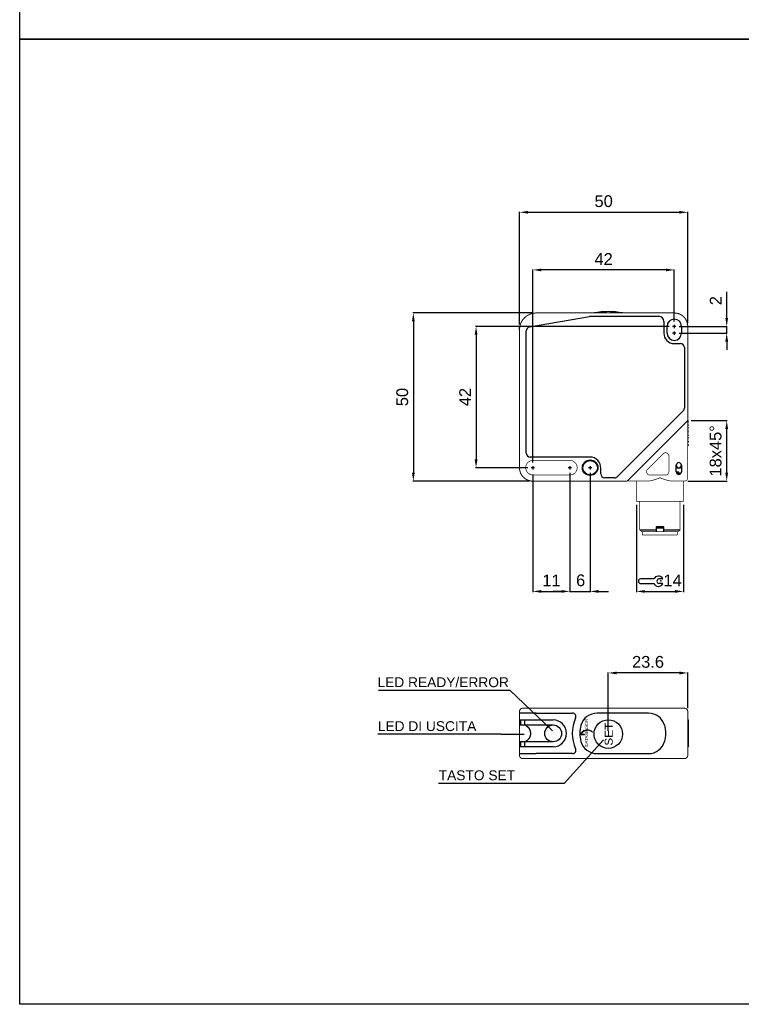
# Model space of a CAD drawing. Extents: x 1813 to 2613, y 920 to 1494.
# Tile 1 of 8: x 1813 to 2028, y 920 to 1213. Entities that reach past the tile are written whole.
import ezdxf

# ---------------------------------------------------------------- set-up
doc = ezdxf.new("R2010")
doc.units = 0
doc.header["$MEASUREMENT"] = 0
doc.linetypes.add('HIDDENNEW00', pattern=[4.5, 3, -1.5])
doc.linetypes.add('TRATTEGGIATA2', pattern=[0.375, 0.25, -0.125])
doc.layers.get('0').update_dxf_attribs({"linetype": 'CONTINUOUS'})
doc.layers.get('DEFPOINTS').update_dxf_attribs({"linetype": 'CONTINUOUS'})
doc.layers.add('DISEGNO', color=3, linetype='HIDDENNEW00')
doc.layers.add('TRATTEGGIO', color=7, linetype='TRATTEGGIATA2')
doc.styles.add('dedicata', font='ARIAL.TTF', dxfattribs={"width": 1.05})
doc.styles.add('QUOTE', font='ARIAL.TTF', dxfattribs={"height": 3.5})
doc.styles.add('WMF-Futura Md BT0', font='FutuBd__.ttf')
doc.dimstyles.new('QUOTE', dxfattribs={"dimscale": 0, "dimtxt": 2.5, "dimasz": 2.5, "dimexe": 0.18, "dimexo": 1, "dimgap": 1.5, "dimtad": 1, "dimdec": 1, "dimzin": 0, "dimdsep": 46, "dimtxsty": 'QUOTE', "dimcen": 0.09, "dimadec": 0, "dimazin": 0, "dimtm": -0.1, "dimtfac": 0.5, "dimtdec": 1, "dimtmove": 0, "dimatfit": 0, "dimfxl": 0, "dimtolj": 2, "dimtzin": 0, "dimarcsym": 0})

# ---------------------------------------------------------------- blocks, each defined once
blk = doc.blocks.new('CHIAVE')
at = {"color": 7, "linetype": 'Continuous'}
for p, q in [((-2.1, 0.56), (-6.01, 0.56)), ((0.4, 0.56), (-0.68, 0.56)), ((-6.71, -0.14), (-6.71, -0.15)), ((-6.01, -0.85), (-2.1, -0.85)), ((0.4, -0.85), (-0.68, -0.85))]:
    blk.add_line(p, q, dxfattribs=at)
for centre, radius, start, end in [((-6.01, -0.14), 0.7, 90, 180), ((-0.75, -0.15), 1.52, 35.3821, 152.4178), ((-0.45, -0.15), 0.744, 108.4352, 251.5648), ((0.4, 0.67), 0.112, 270, 35.3821), ((-6.01, -0.15), 0.7, 180, 270), ((-0.75, -0.15), 1.52, 207.5822, 324.6179), ((0.4, -0.96), 0.112, 324.6179, 90)]:
    blk.add_arc(centre, radius, start, end, dxfattribs=at)
at = {"color": 1, "linetype": 'Continuous'}
blk.add_point((0, 0), dxfattribs=at)
blk = doc.blocks.new('*D2')
at = {"layer": 'DEFPOINTS', "color": 0, "linetype": 'ByBlock'}
for p in [(1965.67, 1138.69), (2007.67, 1122.4), (1965.67, 1080.4)]:
    blk.add_point(p, dxfattribs=at)
at = {"layer": 'TRATTEGGIO', "color": 0, "linetype": 'ByBlock', "lineweight": -2}
for p, q in [((1965.67, 1081.4), (1965.67, 1138.87)), ((2007.67, 1123.4), (2007.67, 1138.87)), ((2005.17, 1138.69), (1968.17, 1138.69))]:
    blk.add_line(p, q, dxfattribs=at)
at = {"layer": 'TRATTEGGIO', "color": 0, "linetype": 'ByBlock'}
for points in [[(1968.17, 1139.1), (1968.17, 1138.27), (1965.67, 1138.69)], [(2005.17, 1139.1), (2005.17, 1138.27), (2007.67, 1138.69)]]:
    blk.add_solid(points, dxfattribs=at)
at = {"layer": 'TRATTEGGIO', "color": 0, "linetype": 'ByBlock', "insert": (1986.67, 1141.95), "char_height": 3.5, "attachment_point": 5, "style": 'QUOTE'}
blk.add_mtext('\\A2;42', dxfattribs=at)
blk = doc.blocks.new('*D3')
at = {"layer": 'DEFPOINTS', "color": 0, "linetype": 'ByBlock'}
for p in [(2011.67, 1155.83), (1961.7, 1121.46), (2011.67, 1121.9)]:
    blk.add_point(p, dxfattribs=at)
at = {"layer": 'TRATTEGGIO', "color": 0, "linetype": 'ByBlock', "lineweight": -2}
for p, q in [((1961.7, 1122.46), (1961.7, 1156.01)), ((1964.2, 1155.83), (2009.17, 1155.83)), ((2011.67, 1122.9), (2011.67, 1156.01))]:
    blk.add_line(p, q, dxfattribs=at)
at = {"layer": 'TRATTEGGIO', "color": 0, "linetype": 'ByBlock'}
for points in [[(1964.2, 1156.25), (1964.2, 1155.42), (1961.7, 1155.83)], [(2009.17, 1156.25), (2009.17, 1155.42), (2011.67, 1155.83)]]:
    blk.add_solid(points, dxfattribs=at)
at = {"layer": 'TRATTEGGIO', "color": 0, "linetype": 'ByBlock', "insert": (1986.69, 1159.12), "char_height": 3.5, "attachment_point": 5, "style": 'QUOTE'}
blk.add_mtext('\\A2;50', dxfattribs=at)
blk = doc.blocks.new('*D4')
at = {"layer": 'DEFPOINTS', "color": 0, "linetype": 'ByBlock'}
for p in [(1965.67, 1078.9), (1976.67, 1078.9), (1976.67, 1043.11)]:
    blk.add_point(p, dxfattribs=at)
at = {"layer": 'TRATTEGGIO', "color": 0, "linetype": 'ByBlock', "lineweight": -2}
for p, q in [((1965.67, 1077.9), (1965.67, 1042.93)), ((1976.67, 1077.9), (1976.67, 1042.93)), ((1968.17, 1043.11), (1974.17, 1043.11))]:
    blk.add_line(p, q, dxfattribs=at)
at = {"layer": 'TRATTEGGIO', "color": 0, "linetype": 'ByBlock'}
for points in [[(1968.17, 1043.53), (1968.17, 1042.7), (1965.67, 1043.11)], [(1974.17, 1043.53), (1974.17, 1042.7), (1976.67, 1043.11)]]:
    blk.add_solid(points, dxfattribs=at)
at = {"layer": 'TRATTEGGIO', "color": 0, "linetype": 'ByBlock', "insert": (1971.17, 1046.37), "char_height": 3.5, "attachment_point": 5, "style": 'QUOTE'}
blk.add_mtext('\\A2;11', dxfattribs=at)
blk = doc.blocks.new('*D5')
at = {"layer": 'DEFPOINTS', "color": 0, "linetype": 'ByBlock'}
for p in [(2007.17, 1121.9), (1948.77, 1079.9), (1965.17, 1079.9)]:
    blk.add_point(p, dxfattribs=at)
at = {"layer": 'TRATTEGGIO', "color": 0, "linetype": 'ByBlock', "lineweight": -2}
for p, q in [((2006.17, 1121.9), (1948.59, 1121.9)), ((1948.77, 1119.4), (1948.77, 1082.4)), ((1964.17, 1079.9), (1948.59, 1079.9))]:
    blk.add_line(p, q, dxfattribs=at)
at = {"layer": 'TRATTEGGIO', "color": 0, "linetype": 'ByBlock'}
for points in [[(1948.35, 1119.4), (1949.19, 1119.4), (1948.77, 1121.9)], [(1948.35, 1082.4), (1949.19, 1082.4), (1948.77, 1079.9)]]:
    blk.add_solid(points, dxfattribs=at)
at = {"layer": 'TRATTEGGIO', "color": 0, "linetype": 'ByBlock', "insert": (1945.51, 1100.9), "char_height": 3.5, "attachment_point": 5, "rotation": 90, "style": 'QUOTE'}
blk.add_mtext('\\A2;42', dxfattribs=at)
blk = doc.blocks.new('*D6')
at = {"layer": 'DEFPOINTS', "color": 0, "linetype": 'ByBlock'}
for p in [(1966.67, 1125.9), (1930.13, 1075.9), (1965.67, 1075.9)]:
    blk.add_point(p, dxfattribs=at)
at = {"layer": 'TRATTEGGIO', "color": 0, "linetype": 'ByBlock', "lineweight": -2}
for p, q in [((1965.67, 1125.9), (1929.95, 1125.9)), ((1930.13, 1123.4), (1930.13, 1078.4)), ((1964.67, 1075.9), (1929.95, 1075.9))]:
    blk.add_line(p, q, dxfattribs=at)
at = {"layer": 'TRATTEGGIO', "color": 0, "linetype": 'ByBlock'}
for points in [[(1929.71, 1123.4), (1930.54, 1123.4), (1930.13, 1125.9)], [(1929.71, 1078.4), (1930.54, 1078.4), (1930.13, 1075.9)]]:
    blk.add_solid(points, dxfattribs=at)
at = {"layer": 'TRATTEGGIO', "color": 0, "linetype": 'ByBlock', "insert": (1926.84, 1100.9), "char_height": 3.5, "attachment_point": 5, "rotation": 90, "style": 'QUOTE'}
blk.add_mtext('\\A2;50', dxfattribs=at)
blk = doc.blocks.new('*D7')
at = {"layer": 'DEFPOINTS', "color": 0, "linetype": 'ByBlock'}
for p in [(2008.17, 1121.9), (2023.25, 1121.9), (2008.17, 1119.9)]:
    blk.add_point(p, dxfattribs=at)
at = {"layer": 'TRATTEGGIO', "color": 0, "linetype": 'ByBlock', "lineweight": -2}
for p, q in [((2023.25, 1124.4), (2023.25, 1132.21)), ((2009.17, 1121.9), (2023.43, 1121.9)), ((2023.25, 1119.9), (2023.25, 1121.9)), ((2009.17, 1119.9), (2023.43, 1119.9)), ((2023.25, 1117.4), (2023.25, 1114.9))]:
    blk.add_line(p, q, dxfattribs=at)
at = {"layer": 'TRATTEGGIO', "color": 0, "linetype": 'ByBlock'}
for points in [[(2022.84, 1124.4), (2023.67, 1124.4), (2023.25, 1121.9)], [(2022.84, 1117.4), (2023.67, 1117.4), (2023.25, 1119.9)]]:
    blk.add_solid(points, dxfattribs=at)
at = {"layer": 'TRATTEGGIO', "color": 0, "linetype": 'ByBlock', "insert": (2019.99, 1129.55), "char_height": 3.5, "attachment_point": 5, "rotation": 90, "style": 'QUOTE'}
blk.add_mtext('\\A2;2', dxfattribs=at)
blk = doc.blocks.new('*D8')
at = {"layer": 'DEFPOINTS', "color": 0, "linetype": 'ByBlock'}
for p in [(2011.67, 1093.9), (2023.25, 1093.9), (2010.67, 1075.9)]:
    blk.add_point(p, dxfattribs=at)
at = {"layer": 'TRATTEGGIO', "color": 0, "linetype": 'ByBlock', "lineweight": -2}
for p, q in [((2012.67, 1093.9), (2023.43, 1093.9)), ((2023.25, 1078.4), (2023.25, 1091.4)), ((2011.67, 1075.9), (2023.43, 1075.9))]:
    blk.add_line(p, q, dxfattribs=at)
at = {"layer": 'TRATTEGGIO', "color": 0, "linetype": 'ByBlock'}
for points in [[(2022.84, 1091.4), (2023.67, 1091.4), (2023.25, 1093.9)], [(2022.84, 1078.4), (2023.67, 1078.4), (2023.25, 1075.9)]]:
    blk.add_solid(points, dxfattribs=at)
at = {"layer": 'TRATTEGGIO', "color": 0, "linetype": 'ByBlock', "insert": (2019.96, 1084.9), "char_height": 3.5, "attachment_point": 5, "rotation": 90, "style": 'QUOTE'}
blk.add_mtext('\\A2;18x45°', dxfattribs=at)
blk = doc.blocks.new('*D9')
at = {"layer": 'DEFPOINTS', "color": 0, "linetype": 'ByBlock'}
for p in [(1988.07, 1018.87), (2011.67, 1007.4), (1988.07, 1000.7)]:
    blk.add_point(p, dxfattribs=at)
at = {"layer": 'TRATTEGGIO', "color": 0, "linetype": 'ByBlock', "lineweight": -2}
for p, q in [((1988.07, 1001.7), (1988.07, 1019.05)), ((2009.17, 1018.87), (1990.57, 1018.87)), ((2011.67, 1008.4), (2011.67, 1019.05))]:
    blk.add_line(p, q, dxfattribs=at)
at = {"layer": 'TRATTEGGIO', "color": 0, "linetype": 'ByBlock'}
for points in [[(1990.57, 1019.28), (1990.57, 1018.45), (1988.07, 1018.87)], [(2009.17, 1019.28), (2009.17, 1018.45), (2011.67, 1018.87)]]:
    blk.add_solid(points, dxfattribs=at)
at = {"layer": 'TRATTEGGIO', "color": 0, "linetype": 'ByBlock', "insert": (1999.87, 1022.15), "char_height": 3.5, "attachment_point": 5, "style": 'QUOTE'}
blk.add_mtext('\\A2;23.6', dxfattribs=at)

msp = doc.modelspace()

# ---------------------------------------------------------------- hatches: boundary and pattern name
at = {"linetype": 'ByBlock'}
msp.add_hatch(color=256, dxfattribs=at).paths.add_polyline_path([(1980.97, 1000.44), (1979.98, 1000.44), (1979.98, 1000.63), (1979.99, 1000.73), (1980.01, 1000.81), (1980.03, 1000.89), (1980.05, 1000.96), (1980.08, 1001.04), (1980.12, 1001.11), (1980.16, 1001.18), (1980.21, 1001.27), (1980.3, 1001.36), (1980.4, 1001.48), (1980.55, 1001.58), (1980.67, 1001.66), (1980.83, 1001.74), (1981, 1001.81), (1981.2, 1001.88), (1981.36, 1001.91), (1981.38, 1001.91), (1981.4, 1001.92), (1981.42, 1001.92), (1981.43, 1001.92), (1981.45, 1001.92), (1981.47, 1001.93), (1981.49, 1001.93), (1981.51, 1001.93), (1981.67, 1001.95), (1981.82, 1001.95), (1981.88, 1001.95), (1981.94, 1001.95), (1982, 1001.95), (1982.06, 1001.94), (1982.12, 1001.93), (1982.18, 1001.92), (1982.23, 1001.91), (1982.29, 1001.9), (1982.4, 1001.88), (1982.51, 1001.85), (1982.68, 1001.79), (1982.82, 1001.73), (1982.95, 1001.66), (1983.09, 1001.57), (1983.12, 1001.55), (1983.15, 1001.52), (1983.18, 1001.5), (1983.2, 1001.47), (1983.23, 1001.45), (1983.26, 1001.42), (1983.28, 1001.4), (1983.31, 1001.37), (1983.42, 1001.26), (1983.23, 1001.41), (1983.21, 1001.42), (1983.2, 1001.43), (1983.18, 1001.44), (1983.17, 1001.45), (1983.15, 1001.46), (1983.14, 1001.47), (1983.12, 1001.48), (1983.11, 1001.5), (1982.95, 1001.59), (1982.8, 1001.66), (1982.67, 1001.7), (1982.39, 1001.77), (1982.01, 1001.83), (1981.85, 1001.83), (1981.66, 1001.81), (1981.44, 1001.76), (1981.2, 1001.7), (1981.04, 1001.64), (1980.91, 1001.58), (1980.71, 1001.47), (1980.59, 1001.39), (1980.53, 1001.34), (1980.47, 1001.29), (1980.43, 1001.25), (1980.38, 1001.2), (1980.35, 1001.15), (1980.32, 1001.11), (1980.3, 1001.07), (1980.28, 1001.03), (1980.26, 1001), (1980.25, 1000.98), (1980.24, 1000.96), (1980.23, 1000.95), (1980.23, 1000.93), (1980.22, 1000.92), (1980.21, 1000.9), (1980.21, 1000.88), (1980.2, 1000.86), (1980.2, 1000.84), (1980.19, 1000.82), (1980.19, 1000.8), (1980.18, 1000.77), (1980.17, 1000.75), (1980.17, 1000.74), (1980.17, 1000.72), (1980.16, 1000.65), (1980.97, 1000.65), (1980.97, 1000.65), (1980.97, 1000.62), (1980.97, 1000.58), (1980.97, 1000.54), (1980.97, 1000.5), (1980.97, 1000.47), (1980.97, 1000.45)])
at = {"layer": 'TRATTEGGIO', "linetype": 'ByBlock'}
h = msp.add_hatch(color=0, dxfattribs=at)
edge = h.paths.add_edge_path(flags=16)
edge.add_arc((1982.67, 1079.9), 2.15, 0, 360)
edge = h.paths.add_edge_path()
edge.add_arc((1982.67, 1079.9), 2.31, 0, 360)

# ---------------------------------------------------------------- linework, layer by layer
at = {"color": 7, "linetype": 'Continuous'}
for p, q in [((1964.66, 1121.74), (1982.45, 1124.88)), ((1982.66, 1124.9), (2003.07, 1124.9)), ((1982.66, 1124.9), (1982.66, 1124.9)), ((1964.66, 1121.74), (1964.66, 1121.74)), ((2004.57, 1123.4), (2004.57, 1119.9)), ((2005.52, 1119.9), (2005.52, 1121.9)), ((2008.17, 1121.9), (2007.17, 1121.9)), ((2007.67, 1122.4), (2007.67, 1121.4)), ((2009.82, 1121.9), (2009.82, 1119.9)), ((1963.67, 1084.25), (1963.67, 1120.56)), ((2008.17, 1119.9), (2007.17, 1119.9)), ((2007.67, 1120.4), (2007.67, 1119.4)), ((2007.67, 1116.8), (2009.47, 1116.8)), ((2007.67, 1116.8), (2007.67, 1116.8)), ((2010.67, 1115.6), (2010.67, 1097.64)), ((2010.32, 1096.79), (1990.78, 1077.25)), ((2010.67, 1097.64), (2010.67, 1097.64)), ((1963.67, 1084.25), (1963.67, 1084.25)), ((1982.67, 1083.05), (1964.87, 1083.05)), ((1964.87, 1083.05), (1964.87, 1083.05)), ((1965.67, 1080.4), (1965.67, 1079.4)), ((1976.67, 1080.4), (1976.67, 1079.4)), ((1982.67, 1080.4), (1982.67, 1079.4)), ((2008.27, 1078.65), (2008.27, 1080.65)), ((2009.77, 1080.65), (2009.77, 1078.65)), ((1966.17, 1079.9), (1965.17, 1079.9)), ((1977.17, 1079.9), (1976.17, 1079.9)), ((1983.17, 1079.9), (1982.17, 1079.9)), ((1985.81, 1078.1), (1985.81, 1079.7)), ((1985.81, 1078.1), (1985.81, 1078.1)), ((2008.27, 1080.2), (2008.57, 1079.9)), ((2009.02, 1078.6), (2008.28, 1078.6)), ((2009.57, 1078.15), (2008.47, 1078.15)), ((2008.57, 1079.9), (2009.02, 1079.9)), ((2009.02, 1079.9), (2009.47, 1079.9)), ((2009.02, 1078.15), (2009.02, 1078.6)), ((2009.47, 1079.9), (2009.77, 1080.2)), ((1989.93, 1076.9), (1987.01, 1076.9)), ((1987.01, 1076.9), (1987.01, 1076.9)), ((1990.78, 1077.25), (1990.78, 1077.25)), ((1997.42, 1061.4), (2002.42, 1061.4)), ((2002.27, 1060.9), (2002.42, 1061.05)), ((2002.42, 1061.4), (2002.42, 1062.3)), ((2004.42, 1061.9), (2002.42, 1061.9)), ((2002.42, 1061.05), (2002.42, 1061.4)), ((2002.52, 1062.4), (2003.42, 1062.4)), ((2003.42, 1062.4), (2004.32, 1062.4)), ((2004.42, 1062.3), (2004.42, 1061.4)), ((2004.42, 1061.4), (2009.42, 1061.4)), ((2004.42, 1061.4), (2004.42, 1061.05)), ((2004.42, 1061.05), (2004.57, 1060.9)), ((1966.67, 1006.9), (1961.67, 1006.9)), ((1961.67, 1006.9), (1961.67, 1006.9)), ((1961.78, 1004.9), (1966.67, 1004.9)), ((1962.07, 1004), (1962.07, 1004.3)), ((1963.25, 1003.4), (1963.25, 1004.9)), ((1966.67, 1006.9), (1977.45, 1006.9)), ((1966.67, 1006.9), (1966.67, 1006.9)), ((1966.67, 1004.9), (1971.67, 1004.9)), ((2000.02, 1006.9), (1984.72, 1006.9)), ((2011.67, 1004.9), (2011.92, 1004.9)), ((2011.92, 996.9), (2011.92, 1004.9)), ((1961.81, 1003.4), (1962.65, 1003.4)), ((1962.65, 1003.4), (1963.05, 1003.4)), ((1963.05, 1003.4), (1966.67, 1003.4)), ((1966.67, 1003.4), (1971.67, 1003.4)), ((1962.65, 998.4), (1961.81, 998.4)), ((1963.05, 998.4), (1962.65, 998.4)), ((1966.67, 998.4), (1963.05, 998.4)), ((1963.25, 996.9), (1963.25, 998.4)), ((1971.67, 998.4), (1966.67, 998.4)), ((1966.67, 996.9), (1961.78, 996.9)), ((1962.07, 997.5), (1962.07, 997.8)), ((1971.67, 996.9), (1966.67, 996.9)), ((2011.92, 996.9), (2011.67, 996.9)), ((1961.67, 994.9), (1966.67, 994.9)), ((1961.67, 994.9), (1961.67, 994.9)), ((1977.45, 994.9), (1966.67, 994.9)), ((1966.67, 994.9), (1966.67, 994.9)), ((1984.72, 994.9), (2000.02, 994.9))]:
    msp.add_line(p, q, dxfattribs=at)
for points, const_width in [([(1966.67, 1125.9, 0.414213), (1961.67, 1120.9)], 0.3), ([(2011.67, 1121.9, 0.414214), (2007.67, 1125.9)], 0.3), ([(2006.07, 1083.34, 0.668179), (2004.36, 1084.04)], 0.2), ([(1965.67, 1082.05, 1), (1965.67, 1077.75)], 0.2), ([(1976.67, 1077.75, 1.000023), (1976.67, 1082.05)], 0.2), ([(1961.67, 1079.9, 0.414214), (1965.67, 1075.9)], 0.3), ([(1999.72, 1079.4, 0.668179), (2000.43, 1077.7)], 0.2), ([(2005.07, 1077.7, 0.414214), (2006.07, 1078.7)], 0.2), ([(2003.42, 1076.9), (2003.28, 1076.84, -0.002954), (2003.15, 1076.79, -0.003053), (2003.01, 1076.73, -0.002967), (2002.88, 1076.68, -0.002675), (2002.74, 1076.63, -0.002465), (2002.61, 1076.58, -0.002279), (2002.47, 1076.54, -0.002096), (2002.33, 1076.49, -0.001869), (2002.2, 1076.45, -0.001733), (2002.06, 1076.4, -0.00165), (2001.92, 1076.36, -0.001597), (2001.79, 1076.32, -0.001557), (2001.65, 1076.28, -0.001528), (2001.52, 1076.24, -0.0015), (2001.38, 1076.2, -0.001708), (2001.25, 1076.16, -0.002199), (2001.11, 1076.13, -0.00242), (2000.98, 1076.09, -0.002457), (2000.85, 1076.06, -0.003303), (2000.71, 1076.03, -0.004914), (2000.58, 1076, -0.003636), (2000.45, 1075.98, 0.000152), (2000.33, 1075.96, -0.006754), (2000.19, 1075.94, -0.015882), (1999.96, 1075.92, -0.008289), (1999.67, 1075.9, -0.004247)], 0.2), ([(2007.16, 1075.9), (2006.98, 1075.9, -0.011374), (2006.8, 1075.92, -0.011735), (2006.62, 1075.94, -0.010772), (2006.44, 1075.97, -0.00851), (2006.25, 1076, -0.006828), (2006.07, 1076.04, -0.005337), (2005.88, 1076.09, -0.004153), (2005.69, 1076.14, -0.002971), (2005.5, 1076.19, -0.002411), (2005.32, 1076.24, -0.002364), (2005.13, 1076.29, -0.002719), (2004.94, 1076.35, -0.003334), (2004.74, 1076.41, -0.002502), (2004.55, 1076.47, -0.000721), (2004.39, 1076.53, -0.00376), (2004.17, 1076.6, -0.006764), (2003.85, 1076.73, -0.003307), (2003.42, 1076.9, -0.001726)], 0.2), ([(2010.42, 1075.91), (2010.37, 1075.91, -0.000352), (2010.32, 1075.91, -0.000296), (2010.26, 1075.91, -0.000298), (2010.21, 1075.9, -0.000354), (2010.15, 1075.9, -0.000359), (2010.09, 1075.9, -0.000337), (2010.03, 1075.9, -0.000406), (2009.97, 1075.9, -0.000534), (2009.9, 1075.9, -0.000379), (2009.84, 1075.9, -0.000061), (2009.78, 1075.9, -0.000624), (2009.69, 1075.9, -0.001115), (2009.56, 1075.9, -0.000507), (2009.39, 1075.9, -0.00025)], 0.2), ([(2010.67, 1075.9, 0.414214), (2011.67, 1076.9)], 0.2), ([(1962.67, 1008.4, 0.414214), (1961.67, 1007.4)], 0.3), ([(2011.67, 1007.4, 0.414214), (2010.67, 1008.4)], 0.3), ([(1961.67, 994.4, 0.414214), (1962.67, 993.4)], 0.3), ([(2010.67, 993.4, 0.414214), (2011.67, 994.4)], 0.3)]:
    msp.add_lwpolyline(points, format="xyb", dxfattribs=dict(at, const_width=const_width))
for points, const_width in [([(1966.67, 1125.9), (2007.67, 1125.9)], 0.3), ([(2011.67, 1121.9), (2011.67, 1093.9)], 0.3), ([(1961.67, 1079.9), (1961.67, 1120.9)], 0.3), ([(2010.67, 1092.9), (1994.67, 1076.9)], 0.3), ([(2011.67, 1093.9), (2010.67, 1092.9)], 0.3), ([(2011.67, 1093.9), (2011.67, 1079.52)], 0.2), ([(1999.72, 1079.4), (2004.36, 1084.04)], 0.2), ([(2006.07, 1083.34), (2006.07, 1078.7)], 0.2), ([(1965.67, 1082.05), (1976.67, 1082.05)], 0.2), ([(1976.67, 1077.75), (1965.67, 1077.75)], 0.2), ([(2005.07, 1077.7), (2000.43, 1077.7)], 0.2), ([(2011.67, 1079.52), (2011.67, 1076.9)], 0.2), ([(1993.67, 1075.9), (1965.67, 1075.9)], 0.3), ([(1994.67, 1076.9), (1993.67, 1075.9)], 0.3), ([(1999.67, 1075.9), (1993.67, 1075.9)], 0.2), ([(1996.42, 1069.9), (1996.42, 1075.9)], 0.2), ([(2008.04, 1075.9), (2007.16, 1075.9)], 0.2), ([(2009.39, 1075.9), (2008.04, 1075.9)], 0.2), ([(2010.42, 1075.91), (2010.42, 1069.9)], 0.2), ([(2010.67, 1075.9), (2010.42, 1075.9)], 0.2), ([(2010.42, 1069.9), (1996.42, 1069.9)], 0.2), ([(1997.42, 1069.9), (1997.42, 1061.4)], 0.2), ([(2009.42, 1061.4), (2009.42, 1069.9)], 0.2), ([(1997.42, 1061.4), (1997.92, 1060.9)], 0.2), ([(2002.27, 1060.9), (1997.92, 1060.9)], 0.2), ([(1998.22, 1059.9), (1998.22, 1060.9)], 0.2), ([(2008.62, 1059.9), (1998.22, 1059.9)], 0.2), ([(2004.57, 1060.9), (2002.27, 1060.9)], 0.2), ([(2008.92, 1060.9), (2004.57, 1060.9)], 0.2), ([(2008.62, 1059.9), (2008.62, 1060.9)], 0.2), ([(2008.92, 1060.9), (2009.42, 1061.4)], 0.2), ([(1961.67, 1006.9), (1961.67, 1007.4)], 0.3), ([(1961.67, 1006.9), (1961.67, 1004.66)], 0.3), ([(1962.67, 1008.4), (1966.67, 1008.4)], 0.3), ([(1966.67, 1008.4), (2007.67, 1008.4)], 0.3), ([(2007.67, 1008.4), (2010.67, 1008.4)], 0.3), ([(2011.67, 1007.4), (2011.67, 994.4)], 0.3), ([(1961.67, 1004.3), (1961.67, 1004.66)], 0.3), ([(1961.67, 1004), (1961.67, 1004.3)], 0.3), ([(1961.67, 1003.64), (1961.67, 1004)], 0.3), ([(1961.67, 1003.64), (1961.67, 998.16)], 0.3), ([(1961.67, 997.8), (1961.67, 998.16)], 0.3), ([(1961.67, 997.5), (1961.67, 997.8)], 0.3), ([(1961.67, 997.14), (1961.67, 997.5)], 0.3), ([(1961.67, 997.14), (1961.67, 994.9)], 0.3), ([(1961.67, 994.4), (1961.67, 994.9)], 0.3), ([(1966.67, 993.4), (1962.67, 993.4)], 0.3), ([(1982.66, 993.4), (1966.67, 993.4)], 0.3), ([(1982.66, 993.4), (2003.07, 993.4)], 0.3), ([(2007.67, 993.4), (2003.07, 993.4)], 0.3), ([(2010.67, 993.4), (2007.67, 993.4)], 0.3)]:
    msp.add_lwpolyline(points, dxfattribs=dict(at, const_width=const_width))
for points in [[(1961.67, 1120.9), (1961.67, 1120.91, -0.001166), (1961.67, 1120.93, -0.000938), (1961.67, 1120.95, -0.000902), (1961.67, 1120.97, -0.00105), (1961.67, 1121, -0.001119), (1961.67, 1121.02, -0.001174), (1961.67, 1121.04, -0.001215), (1961.67, 1121.07, -0.001288), (1961.67, 1121.1, -0.001341), (1961.67, 1121.12, -0.00142), (1961.68, 1121.15, -0.001459), (1961.68, 1121.18, -0.001502), (1961.68, 1121.21, -0.001494), (1961.68, 1121.24, -0.001464), (1961.68, 1121.27, -0.001468), (1961.69, 1121.3, -0.001515), (1961.69, 1121.33, -0.00148), (1961.69, 1121.36, -0.001405), (1961.69, 1121.4, -0.001588), (1961.7, 1121.43, -0.001945), (1961.7, 1121.46, -0.001528), (1961.71, 1121.49, -0.000662), (1961.71, 1121.52, -0.002228), (1961.71, 1121.56, -0.00355), (1961.72, 1121.61, -0.001745), (1961.73, 1121.69, -0.000947)], [(1961.67, 1120.9), (1961.67, 1120.92, -0.001357), (1961.67, 1120.94, -0.001068), (1961.67, 1120.96, -0.001026), (1961.67, 1120.98, -0.001213), (1961.67, 1121.01, -0.001293), (1961.67, 1121.04, -0.001348), (1961.67, 1121.07, -0.001421), (1961.67, 1121.09, -0.001558), (1961.67, 1121.13, -0.001561), (1961.68, 1121.16, -0.001524), (1961.68, 1121.19, -0.00173), (1961.68, 1121.22, -0.002079), (1961.68, 1121.26, -0.001505), (1961.69, 1121.29, -0.000388), (1961.69, 1121.32, -0.00224), (1961.69, 1121.36, -0.004012), (1961.7, 1121.43, -0.00193), (1961.71, 1121.51, -0.000989)], [(1961.73, 1121.68), (1961.73, 1121.68, -0.001557), (1961.73, 1121.68, -0.001549), (1961.73, 1121.68, -0.001546), (1961.73, 1121.68, -0.001543), (1961.73, 1121.68, -0.001476), (1961.73, 1121.68, -0.001363), (1961.73, 1121.68, -0.001472), (1961.73, 1121.68, -0.001707), (1961.73, 1121.68, -0.001288), (1961.73, 1121.68, -0.000473), (1961.73, 1121.68, -0.001748), (1961.73, 1121.68, -0.002902), (1961.73, 1121.69, -0.001403), (1961.73, 1121.69, -0.000745)], [(1961.78, 1004.9), (1961.78, 1004.9, -0.027958), (1961.77, 1004.9, -0.031194), (1961.76, 1004.91, -0.031683), (1961.76, 1004.91, -0.029505), (1961.75, 1004.91, -0.027381), (1961.75, 1004.92, -0.02476), (1961.74, 1004.92, -0.025205), (1961.74, 1004.93, -0.027784), (1961.74, 1004.93, -0.021639), (1961.73, 1004.94, -0.008734), (1961.73, 1004.95, -0.028124), (1961.73, 1004.95, -0.053481), (1961.73, 1004.96, -0.029247), (1961.73, 1004.98, -0.01579)], [(1962.07, 1004.3), (1962.07, 1004.35, -0.000658), (1962.07, 1004.39, -0.000679), (1962.07, 1004.44, -0.000719), (1962.07, 1004.49, -0.000793), (1962.07, 1004.53, -0.000871), (1962.07, 1004.57, -0.000953), (1962.07, 1004.61, -0.001097), (1962.07, 1004.65, -0.001326), (1962.07, 1004.69, -0.001453), (1962.08, 1004.72, -0.001428), (1962.08, 1004.75, -0.002433), (1962.08, 1004.78, -0.005053), (1962.08, 1004.81, -0.004978), (1962.08, 1004.83, -0.000437), (1962.09, 1004.85, -0.012157), (1962.09, 1004.87, -0.050035), (1962.1, 1004.88, -0.057498), (1962.11, 1004.9, -0.046816)], [(1962.11, 1003.4), (1962.1, 1003.4, -0.147379), (1962.1, 1003.41, -0.099516), (1962.09, 1003.42, -0.052474), (1962.09, 1003.43, -0.028689), (1962.09, 1003.45, -0.017202), (1962.08, 1003.46, -0.011227), (1962.08, 1003.49, -0.00763), (1962.08, 1003.51, -0.005247), (1962.08, 1003.54, -0.003552), (1962.08, 1003.57, -0.002263), (1962.07, 1003.61, -0.001798), (1962.07, 1003.64, -0.00173), (1962.07, 1003.68, -0.001149), (1962.07, 1003.72, -0.000435), (1962.07, 1003.76, -0.001308), (1962.07, 1003.81, -0.001846), (1962.07, 1003.89, -0.000813), (1962.07, 1004, -0.000417)], [(1963.45, 1003.3), (1963.42, 1003.31, 0.003151), (1963.39, 1003.32, 0.003433), (1963.35, 1003.33, 0.003736), (1963.32, 1003.34, 0.004004), (1963.3, 1003.35, 0.00417), (1963.27, 1003.36, 0.004178), (1963.24, 1003.37, 0.00487), (1963.22, 1003.37, 0.00614), (1963.19, 1003.38, 0.005193), (1963.17, 1003.38, 0.002169), (1963.15, 1003.39, 0.007698), (1963.12, 1003.39, 0.015084), (1963.09, 1003.4, 0.00869), (1963.05, 1003.4, 0.00506)], [(1963.45, 1003.3), (1963.53, 1003.27, -0.014024), (1963.6, 1003.23, -0.013174), (1963.68, 1003.19, -0.012288), (1963.75, 1003.14, -0.011484), (1963.83, 1003.09, -0.010877), (1963.91, 1003.04, -0.010632), (1963.98, 1002.97, -0.010424), (1964.06, 1002.91, -0.010375), (1964.13, 1002.84, -0.010376), (1964.2, 1002.76, -0.010566), (1964.27, 1002.68, -0.010551), (1964.34, 1002.6, -0.010442), (1964.41, 1002.51, -0.010245), (1964.47, 1002.42, -0.010013), (1964.53, 1002.33, -0.010002), (1964.58, 1002.23, -0.010223), (1964.64, 1002.13, -0.009934), (1964.68, 1002.03, -0.009301), (1964.73, 1001.92, -0.010333), (1964.77, 1001.81, -0.012432), (1964.81, 1001.7, -0.009357), (1964.84, 1001.59, -0.002928), (1964.86, 1001.5, -0.013529), (1964.89, 1001.37, -0.023908), (1964.91, 1001.16, -0.011611), (1964.93, 1000.9, -0.006042)], [(1962.07, 997.8), (1962.07, 997.85, -0.000658), (1962.07, 997.89, -0.000679), (1962.07, 997.94, -0.000719), (1962.07, 997.99, -0.000793), (1962.07, 998.03, -0.000871), (1962.07, 998.07, -0.000953), (1962.07, 998.11, -0.001097), (1962.07, 998.15, -0.001326), (1962.07, 998.19, -0.001453), (1962.08, 998.22, -0.001428), (1962.08, 998.25, -0.002433), (1962.08, 998.28, -0.005053), (1962.08, 998.31, -0.004978), (1962.08, 998.33, -0.000437), (1962.09, 998.35, -0.012156), (1962.09, 998.37, -0.050025), (1962.1, 998.38, -0.057475), (1962.11, 998.4, -0.046793)], [(1963.05, 998.4), (1963.06, 998.4, 0.009411), (1963.08, 998.4, 0.008436), (1963.1, 998.4, 0.007863), (1963.12, 998.4, 0.007576), (1963.15, 998.41, 0.006789), (1963.17, 998.41, 0.005857), (1963.19, 998.42, 0.006022), (1963.22, 998.42, 0.006599), (1963.24, 998.43, 0.00447), (1963.27, 998.44, 0.001362), (1963.29, 998.44, 0.005827), (1963.33, 998.45, 0.008404), (1963.38, 998.47, 0.003493), (1963.46, 998.5, 0.00172)], [(1964.93, 1000.9), (1964.92, 1000.78, -0.010557), (1964.92, 1000.66, -0.010787), (1964.9, 1000.55, -0.010759), (1964.89, 1000.43, -0.01051), (1964.86, 1000.32, -0.010374), (1964.84, 1000.2, -0.010274), (1964.81, 1000.09, -0.010201), (1964.77, 999.98, -0.010116), (1964.73, 999.88, -0.010085), (1964.69, 999.77, -0.010067), (1964.64, 999.67, -0.010048), (1964.59, 999.57, -0.010002), (1964.53, 999.47, -0.009971), (1964.47, 999.38, -0.009915), (1964.41, 999.29, -0.010076), (1964.34, 999.2, -0.010402), (1964.28, 999.12, -0.010349), (1964.21, 999.04, -0.009936), (1964.13, 998.96, -0.010739), (1964.06, 998.89, -0.012283), (1963.98, 998.82, -0.009753), (1963.91, 998.76, -0.004081), (1963.84, 998.71, -0.013173), (1963.76, 998.65, -0.024026), (1963.63, 998.58, -0.013096), (1963.46, 998.5, -0.007367)], [(1961.73, 996.82), (1961.73, 996.83, -0.031621), (1961.73, 996.83, -0.031062), (1961.73, 996.84, -0.02855), (1961.73, 996.84, -0.026084), (1961.73, 996.85, -0.023734), (1961.73, 996.86, -0.02118), (1961.74, 996.86, -0.022842), (1961.74, 996.87, -0.028018), (1961.74, 996.87, -0.021283), (1961.75, 996.88, -0.005241), (1961.75, 996.88, -0.032891), (1961.76, 996.89, -0.067464), (1961.77, 996.89, -0.033705), (1961.78, 996.9, -0.016763)], [(1962.11, 996.9), (1962.1, 996.9, -0.147374), (1962.1, 996.91, -0.099511), (1962.09, 996.92, -0.052472), (1962.09, 996.93, -0.028689), (1962.09, 996.95, -0.017201), (1962.08, 996.96, -0.011227), (1962.08, 996.99, -0.00763), (1962.08, 997.01, -0.005247), (1962.08, 997.04, -0.003552), (1962.08, 997.07, -0.002263), (1962.07, 997.11, -0.001798), (1962.07, 997.14, -0.00173), (1962.07, 997.18, -0.001149), (1962.07, 997.22, -0.000435), (1962.07, 997.26, -0.001308), (1962.07, 997.31, -0.001846), (1962.07, 997.39, -0.000813), (1962.07, 997.5, -0.000417)]]:
    msp.add_lwpolyline(points, format="xyb", dxfattribs=at)
msp.add_lwpolyline([(1961.67, 1120.9), (1961.67, 1120.9), (1961.67, 1120.9), (1961.67, 1120.9), (1961.67, 1120.9), (1961.67, 1120.9), (1961.67, 1120.9)], dxfattribs=at)
at = {"color": 29, "lineweight": 0}
msp.add_lwpolyline([(1980.97, 1000.44, 0.00352, 0.00352, 0), (1979.98, 1000.44, 0.00352, 0.00352, 0), (1979.98, 1000.63, 0.00352, 0.00352, 0), (1979.99, 1000.73, 0.00352, 0.00352, 0), (1980.01, 1000.81, 0.00352, 0.00352, 0), (1980.03, 1000.89, 0.00352, 0.00352, 0), (1980.05, 1000.96, 0.00352, 0.00352, 0), (1980.08, 1001.04, 0.00352, 0.00352, 0), (1980.12, 1001.11, 0.00352, 0.00352, 0), (1980.16, 1001.18, 0.00352, 0.00352, 0), (1980.21, 1001.27, 0.00352, 0.00352, 0), (1980.3, 1001.36, 0.00352, 0.00352, 0), (1980.4, 1001.48, 0.00352, 0.00352, 0), (1980.55, 1001.58, 0.00352, 0.00352, 0), (1980.67, 1001.66, 0.00352, 0.00352, 0), (1980.83, 1001.74, 0.00352, 0.00352, 0), (1981, 1001.81, 0.00352, 0.00352, 0), (1981.2, 1001.88, 0.00352, 0.00352, 0), (1981.36, 1001.91, 0.00352, 0.00352, 0), (1981.38, 1001.91, 0.00352, 0.00352, 0), (1981.4, 1001.92, 0.00352, 0.00352, 0), (1981.42, 1001.92, 0.00352, 0.00352, 0), (1981.43, 1001.92, 0.00352, 0.00352, 0), (1981.45, 1001.92, 0.00352, 0.00352, 0), (1981.47, 1001.93, 0.00352, 0.00352, 0), (1981.49, 1001.93, 0.00352, 0.00352, 0), (1981.51, 1001.93, 0.00352, 0.00352, 0), (1981.67, 1001.95, 0.00352, 0.00352, 0), (1981.82, 1001.95, 0.00352, 0.00352, 0), (1981.88, 1001.95, 0.00352, 0.00352, 0), (1981.94, 1001.95, 0.00352, 0.00352, 0), (1982, 1001.95, 0.00352, 0.00352, 0), (1982.06, 1001.94, 0.00352, 0.00352, 0), (1982.12, 1001.93, 0.00352, 0.00352, 0), (1982.18, 1001.92, 0.00352, 0.00352, 0), (1982.23, 1001.91, 0.00352, 0.00352, 0), (1982.29, 1001.9, 0.00352, 0.00352, 0), (1982.4, 1001.88, 0.00352, 0.00352, 0), (1982.51, 1001.85, 0.00352, 0.00352, 0), (1982.68, 1001.79, 0.00352, 0.00352, 0), (1982.82, 1001.73, 0.00352, 0.00352, 0), (1982.95, 1001.66, 0.00352, 0.00352, 0), (1983.09, 1001.57, 0.00352, 0.00352, 0), (1983.12, 1001.55, 0.00352, 0.00352, 0), (1983.15, 1001.52, 0.00352, 0.00352, 0), (1983.18, 1001.5, 0.00352, 0.00352, 0), (1983.2, 1001.47, 0.00352, 0.00352, 0), (1983.23, 1001.45, 0.00352, 0.00352, 0), (1983.26, 1001.42, 0.00352, 0.00352, 0), (1983.28, 1001.4, 0.00352, 0.00352, 0), (1983.31, 1001.37, 0.00352, 0.00352, 0), (1983.42, 1001.26, 0.00352, 0.00352, 0), (1983.23, 1001.41, 0.00352, 0.00352, 0), (1983.21, 1001.42, 0.00352, 0.00352, 0), (1983.2, 1001.43, 0.00352, 0.00352, 0), (1983.18, 1001.44, 0.00352, 0.00352, 0), (1983.17, 1001.45, 0.00352, 0.00352, 0), (1983.15, 1001.46, 0.00352, 0.00352, 0), (1983.14, 1001.47, 0.00352, 0.00352, 0), (1983.12, 1001.48, 0.00352, 0.00352, 0), (1983.11, 1001.5, 0.00352, 0.00352, 0), (1982.95, 1001.59, 0.00352, 0.00352, 0), (1982.8, 1001.66, 0.00352, 0.00352, 0), (1982.67, 1001.7, 0.00352, 0.00352, 0), (1982.39, 1001.77, 0.00352, 0.00352, 0), (1982.01, 1001.83, 0.00352, 0.00352, 0), (1981.85, 1001.83, 0.00352, 0.00352, 0), (1981.66, 1001.81, 0.00352, 0.00352, 0), (1981.44, 1001.76, 0.00352, 0.00352, 0), (1981.2, 1001.7, 0.00352, 0.00352, 0), (1981.04, 1001.64, 0.00352, 0.00352, 0), (1980.91, 1001.58, 0.00352, 0.00352, 0), (1980.71, 1001.47, 0.00352, 0.00352, 0), (1980.59, 1001.39, 0.00352, 0.00352, 0), (1980.53, 1001.34, 0.00352, 0.00352, 0), (1980.47, 1001.29, 0.00352, 0.00352, 0), (1980.43, 1001.25, 0.00352, 0.00352, 0), (1980.38, 1001.2, 0.00352, 0.00352, 0), (1980.35, 1001.15, 0.00352, 0.00352, 0), (1980.32, 1001.11, 0.00352, 0.00352, 0), (1980.3, 1001.07, 0.00352, 0.00352, 0), (1980.28, 1001.03, 0.00352, 0.00352, 0), (1980.26, 1001, 0.00352, 0.00352, 0), (1980.25, 1000.98, 0.00352, 0.00352, 0), (1980.24, 1000.96, 0.00352, 0.00352, 0), (1980.23, 1000.95, 0.00352, 0.00352, 0), (1980.23, 1000.93, 0.00352, 0.00352, 0), (1980.22, 1000.92, 0.00352, 0.00352, 0), (1980.21, 1000.9, 0.00352, 0.00352, 0), (1980.21, 1000.88, 0.00352, 0.00352, 0), (1980.2, 1000.86, 0.00352, 0.00352, 0), (1980.2, 1000.84, 0.00352, 0.00352, 0), (1980.19, 1000.82, 0.00352, 0.00352, 0), (1980.19, 1000.8, 0.00352, 0.00352, 0), (1980.18, 1000.77, 0.00352, 0.00352, 0), (1980.17, 1000.75, 0.00352, 0.00352, 0), (1980.17, 1000.74, 0.00352, 0.00352, 0), (1980.17, 1000.72, 0.00352, 0.00352, 0), (1980.16, 1000.65, 0.00352, 0.00352, 0), (1980.97, 1000.65, 0.00352, 0.00352, 0), (1980.97, 1000.65, 0.00352, 0.00352, 0), (1980.97, 1000.62, 0.00352, 0.00352, 0), (1980.97, 1000.58, 0.00352, 0.00352, 0), (1980.97, 1000.54, 0.00352, 0.00352, 0), (1980.97, 1000.5, 0.00352, 0.00352, 0), (1980.97, 1000.47, 0.00352, 0.00352, 0), (1980.97, 1000.45, 0.00352, 0.00352, 0), (1980.97, 1000.44, 0.00352, 0.00352, 0)], format="xyseb", dxfattribs=at)
msp.add_lwpolyline([(1980.97, 1000.44), (1979.98, 1000.44), (1979.98, 1000.63), (1979.99, 1000.73), (1980.01, 1000.81), (1980.03, 1000.89), (1980.05, 1000.96), (1980.08, 1001.04), (1980.12, 1001.11), (1980.16, 1001.18), (1980.21, 1001.27), (1980.3, 1001.36), (1980.4, 1001.48), (1980.55, 1001.58), (1980.67, 1001.66), (1980.83, 1001.74), (1981, 1001.81), (1981.2, 1001.88), (1981.36, 1001.91), (1981.38, 1001.91), (1981.4, 1001.92), (1981.42, 1001.92), (1981.43, 1001.92), (1981.45, 1001.92), (1981.47, 1001.93), (1981.49, 1001.93), (1981.51, 1001.93), (1981.67, 1001.95), (1981.82, 1001.95), (1981.88, 1001.95), (1981.94, 1001.95), (1982, 1001.95), (1982.06, 1001.94), (1982.12, 1001.93), (1982.18, 1001.92), (1982.23, 1001.91), (1982.29, 1001.9), (1982.4, 1001.88), (1982.51, 1001.85), (1982.68, 1001.79), (1982.82, 1001.73), (1982.95, 1001.66), (1983.09, 1001.57), (1983.12, 1001.55), (1983.15, 1001.52), (1983.18, 1001.5), (1983.2, 1001.47), (1983.23, 1001.45), (1983.26, 1001.42), (1983.28, 1001.4), (1983.31, 1001.37), (1983.42, 1001.26), (1983.23, 1001.41), (1983.21, 1001.42), (1983.2, 1001.43), (1983.18, 1001.44), (1983.17, 1001.45), (1983.15, 1001.46), (1983.14, 1001.47), (1983.12, 1001.48), (1983.11, 1001.5), (1982.95, 1001.59), (1982.8, 1001.66), (1982.67, 1001.7), (1982.39, 1001.77), (1982.01, 1001.83), (1981.85, 1001.83), (1981.66, 1001.81), (1981.44, 1001.76), (1981.2, 1001.7), (1981.04, 1001.64), (1980.91, 1001.58), (1980.71, 1001.47), (1980.59, 1001.39), (1980.53, 1001.34), (1980.47, 1001.29), (1980.43, 1001.25), (1980.38, 1001.2), (1980.35, 1001.15), (1980.32, 1001.11), (1980.3, 1001.07), (1980.28, 1001.03), (1980.26, 1001), (1980.25, 1000.98), (1980.24, 1000.96), (1980.23, 1000.95), (1980.23, 1000.93), (1980.22, 1000.92), (1980.21, 1000.9), (1980.21, 1000.88), (1980.2, 1000.86), (1980.2, 1000.84), (1980.19, 1000.82), (1980.19, 1000.8), (1980.18, 1000.77), (1980.17, 1000.75), (1980.17, 1000.74), (1980.17, 1000.72), (1980.16, 1000.65), (1980.97, 1000.65), (1980.97, 1000.65), (1980.97, 1000.62), (1980.97, 1000.58), (1980.97, 1000.54), (1980.97, 1000.5), (1980.97, 1000.47), (1980.97, 1000.45), (1980.97, 1000.44), (1980.97, 1000.44)], dxfattribs=at)
at = {"color": 7, "linetype": 'Continuous'}
for centre, radius in [((1982.67, 1079.9), 2.15), ((1988.07, 1000.7), 4.25), ((1971.67, 1000.9), 2.5)]:
    msp.add_circle(centre, radius, dxfattribs=at)
for centre, radius, start, end in [((1982.66, 1123.7), 1.2, 90, 100), ((1988.07, 1103.29), 23, 90, 100.6485), ((1988.07, 1103.29), 23, 79.3515, 90), ((2003.07, 1123.4), 1.5, 0, 90), ((1964.87, 1120.56), 1.2, 100.0031, 180), ((2007.67, 1121.9), 2.15, 0, 180), ((2007.67, 1119.9), 3.1, 180, 270), ((2007.67, 1119.9), 2.15, 180, 0), ((2009.47, 1115.6), 1.2, 0, 90), ((2009.47, 1097.64), 1.2, 315, 0), ((2011.67, 1093.65), 0.25, 270, 90), ((2011.67, 1092.65), 0.25, 270, 90), ((2011.67, 1091.65), 0.25, 270, 90), ((2011.67, 1090.65), 0.25, 270, 90), ((2011.67, 1089.65), 0.25, 270, 90), ((2011.67, 1088.65), 0.25, 270, 90), ((2011.67, 1087.65), 0.25, 270, 90), ((2011.67, 1086.65), 0.25, 270, 90), ((1964.87, 1084.25), 1.2, 180, 269.9969), ((1982.67, 1079.9), 3.15, 356.5125, 90), ((2009.02, 1080.65), 0.75, 0, 180), ((2009.02, 1080.65), 0.75, 180, 270), ((2009.02, 1080.65), 0.75, 270, 0.5543), ((1987.01, 1078.1), 1.2, 180, 269.9969), ((2009.02, 1078.65), 0.75, 180.0005, 359.9995), ((1989.93, 1078.1), 1.2, 270, 314.9978), ((2002.52, 1062.3), 0.1, 90, 180), ((2004.32, 1062.3), 0.1, 0, 90), ((1971.67, 1000.9), 4, 270, 90), ((1988.47, 1000.9), 11.1, 155.5927, 204.4073), ((1977.45, 1005.9), 1, 335.5927, 90), ((1984.72, 1001.9), 5, 90, 163.3985), ((2000.02, 1001.9), 5, 16.6015, 90), ((1988.07, 1000.9), 8.5, 163.3985, 196.6015), ((1996.67, 1000.9), 8.5, 343.3985, 16.6015), ((1984.72, 999.9), 5, 196.6015, 270), ((2000.02, 999.9), 5, 270, 343.3985), ((1977.45, 995.9), 1, 270, 24.4073)]:
    msp.add_arc(centre, radius, start, end, dxfattribs=at)
at = {"layer": 'DISEGNO', "color": 7, "linetype": 'Continuous', "const_width": 0.1}
for points in [[(1979.92, 1003.33, -0.331679), (1984.72, 1006.9)], [(2000.02, 1006.9, -0.331679), (2004.82, 1003.33)], [(1979.92, 998.47, -0.145898), (1979.92, 1003.33)], [(2004.82, 1003.33, -0.145898), (2004.82, 998.47)], [(1984.72, 994.9, -0.331679), (1979.92, 998.47)], [(2004.82, 998.47, -0.331679), (2000.02, 994.9)]]:
    msp.add_lwpolyline(points, format="xyb", dxfattribs=at)
for points in [[(1984.72, 1006.9), (2000.02, 1006.9)], [(2000.02, 994.9), (1984.72, 994.9)]]:
    msp.add_lwpolyline(points, dxfattribs=at)
at = {"layer": 'DISEGNO', "color": 7, "linetype": 'Continuous'}
msp.add_circle((1988.07, 1000.7), 4.25, dxfattribs=at)
at = {"layer": 'TRATTEGGIO', "color": 0, "linetype": 'ByBlock'}
for p, q in [((1976.67, 1078.4), (1976.67, 1042.93)), ((1982.67, 1078.4), (1982.67, 1042.93)), ((1996.42, 1068.9), (1996.42, 1042.93)), ((2010.42, 1068.9), (2010.42, 1042.93)), ((1974.17, 1043.11), (1971.67, 1043.11)), ((1976.67, 1043.11), (1982.67, 1043.11)), ((1985.17, 1043.11), (1988.11, 1043.11)), ((1998.92, 1043.11), (2007.92, 1043.11)), ((1943.79, 1000.65), (1919.53, 1000.65)), ((1956.16, 1000.65), (1943.79, 1000.65)), ((1956.16, 1000.65), (1963.1, 1000.65)), ((1974.92, 986.05), (1986.61, 998.99)), ((1952.69, 986.05), (1937.61, 986.05))]:
    msp.add_line(p, q, dxfattribs=at)
for points in [[(1813.15, 1494.35), (2213.15, 1494.35), (2213.15, 1207.35), (1813.15, 1207.35)], [(1813.15, 1207.35), (2213.15, 1207.35), (2213.15, 920.35), (1813.15, 920.35)]]:
    msp.add_lwpolyline(points, close=True, dxfattribs=at)
for points in [[(1919.77, 1013.71), (1958.78, 1013.71), (1971.49, 1001.69)], [(1974.92, 986.05), (1952.69, 986.05)]]:
    msp.add_lwpolyline(points, dxfattribs=at)
msp.add_circle((1982.67, 1079.9), 2.31, dxfattribs=at)
for points in [[(1974.17, 1043.53), (1974.17, 1042.7), (1976.67, 1043.11)], [(1985.17, 1043.53), (1985.17, 1042.7), (1982.67, 1043.11)], [(1998.92, 1043.53), (1998.92, 1042.7), (1996.42, 1043.11)], [(2007.92, 1043.53), (2007.92, 1042.7), (2010.42, 1043.11)]]:
    msp.add_solid(points, dxfattribs=at)

# ---------------------------------------------------------------- block references
at = {"color": 7}
msp.add_blockref('CHIAVE', (2003.72, 1046.29), dxfattribs=at)

# ---------------------------------------------------------------- texts
at = {"color": 7, "lineweight": 0, "style": 'WMF-Futura Md BT0'}
for s, p in [('O', (1982, 1003.28)), ('R', (1982, 1004.28)), ('S', (1982, 1002.59)), ('N', (1982, 1001.59)), ('E', (1982, 1000.93)), ('S', (1982, 1000.25)), ('A', (1982, 999.4)), ('T', (1982, 998.75)), ('A', (1982, 997.9)), ('D', (1982, 997))]:
    msp.add_text(s, height=0.904, rotation=90, dxfattribs=at).set_placement(p)
at = {"color": 7, "linetype": 'Continuous', "style": 'dedicata', "width": 1.05}
msp.add_text('SET', height=2.387, rotation=90, dxfattribs=at).set_placement((1989.38, 997.25))
at = {"color": 7, "linetype": 'Continuous', "char_height": 2.925, "attachment_point": 4}
for s, insert in [('{\\fArial|b0|i0|c0|p34;LED READY/ERROR}', (1919.47, 1016.09)), ('{\\fArial|b0|i0|c0|p34;LED DI USCITA}', (1919.56, 1003.04)), ('{\\fArial|b0|i0|c0|p34;TASTO SET}', (1937.67, 988.43))]:
    msp.add_mtext(s, dxfattribs=dict(at, insert=insert))
at = {"layer": 'TRATTEGGIO', "color": 0, "linetype": 'ByBlock', "char_height": 3.5, "attachment_point": 5, "style": 'QUOTE'}
for s, insert in [('\\A2;6', (1979.85, 1046.4)), ('\\A2;14', (2007.16, 1046.37))]:
    msp.add_mtext(s, dxfattribs=dict(at, insert=insert))

# ---------------------------------------------------------------- dimensions: what is measured, and where the dimension line sits
at = {"layer": 'TRATTEGGIO', "color": 0, "linetype": 'ByBlock'}
for base, p1, p2, text, picture, middle in [((2011.67, 1155.83), (1961.7, 1121.46), (2011.67, 1121.9), '50', '*D3', (1986.69, 1159.12)), ((1965.67, 1138.69), (2007.67, 1122.4), (1965.67, 1080.4), '42', '*D2', (1986.67, 1141.95)), ((1976.67, 1043.11), (1965.67, 1078.9), (1976.67, 1078.9), '11', '*D4', (1971.17, 1046.37))]:
    dim = msp.add_linear_dim(base=base, p1=p1, p2=p2, text=text, dimstyle='QUOTE', override={"dimscale": 1}, dxfattribs=at)
    dim.commit()
    dim.dimension.update_dxf_attribs({"geometry": picture, "text_midpoint": middle})
for base, p1, p2, text, picture, middle in [((2023.25, 1121.9), (2008.17, 1119.9), (2008.17, 1121.9), '2', '*D7', (2019.99, 1129.55)), ((1930.13, 1075.9), (1966.67, 1125.9), (1965.67, 1075.9), '50', '*D6', (1926.84, 1100.9)), ((1948.77, 1079.9), (2007.17, 1121.9), (1965.17, 1079.9), '42', '*D5', (1945.51, 1100.9)), ((2023.25, 1093.9), (2010.67, 1075.9), (2011.67, 1093.9), '18x45°', '*D8', (2019.96, 1084.9))]:
    dim = msp.add_linear_dim(base=base, p1=p1, p2=p2, angle=90, text=text, dimstyle='QUOTE', override={"dimscale": 1}, dxfattribs=at)
    dim.commit()
    dim.dimension.update_dxf_attribs({"geometry": picture, "text_midpoint": middle})
dim = msp.add_linear_dim(base=(1988.07, 1018.87), p1=(2011.67, 1007.4), p2=(1988.07, 1000.7), dimstyle='QUOTE', override={"dimscale": 1}, dxfattribs=at)
dim.commit()
dim.dimension.update_dxf_attribs({"geometry": '*D9', "text_midpoint": (1999.87, 1022.15)})

doc.saveas('drawing.dxf')
